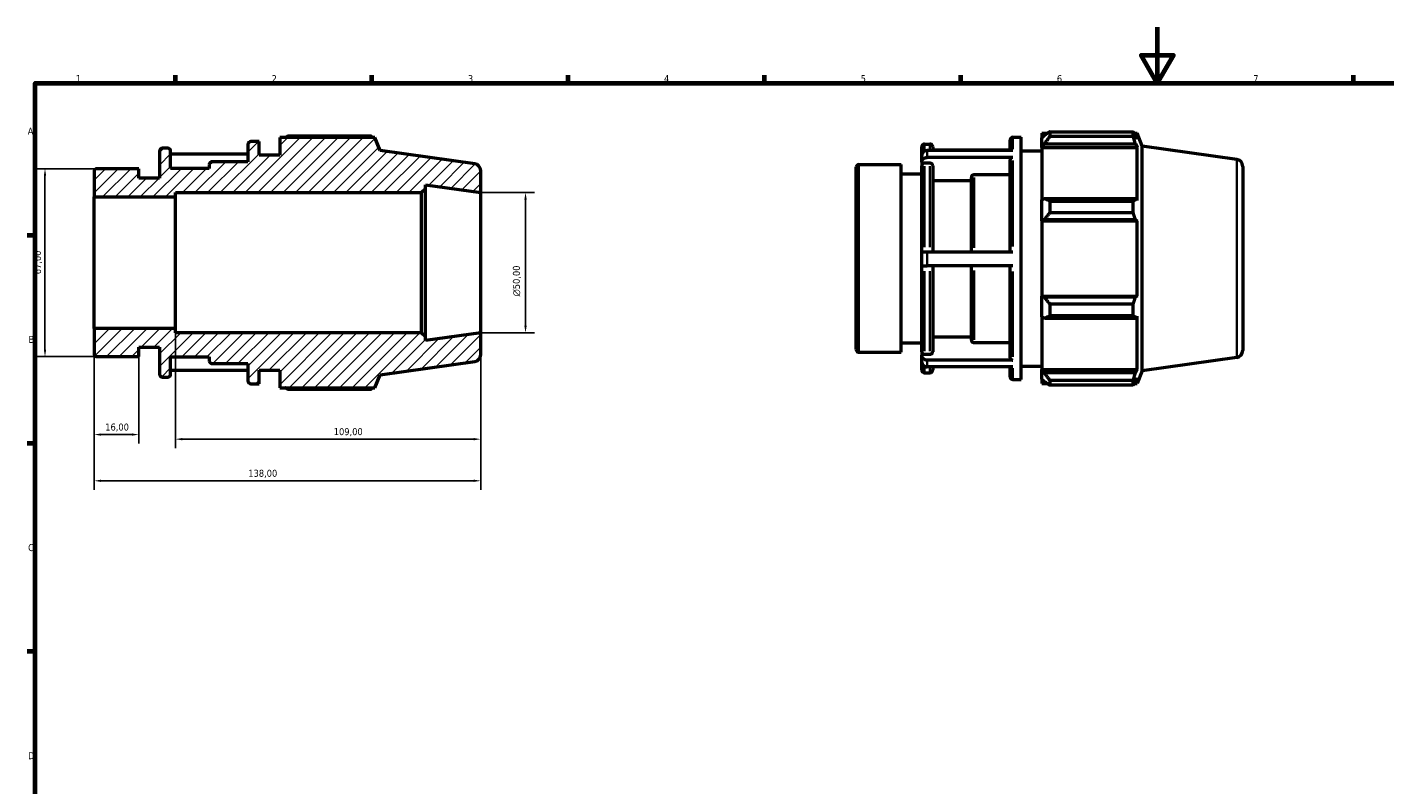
# Model space of a CAD drawing. Header units: millimetres. Extents: x 0 to 931, y 0 to 649.
# Tile 2 of 4: x 17 to 502, y 324 to 594. Entities that reach past the tile are written whole.
import ezdxf

# ---------------------------------------------------------------- set-up
doc = ezdxf.new("R2010")
doc.units = ezdxf.units.MM
for name, color, linetype, lineweight in [('Border (ISO)', 7, 'Continuous', 70), ('Dimension (ISO)', 7, 'Continuous', 25), ('Hatch (ISO)', 7, 'Continuous', 18), ('Visible (ISO)', 7, 'Continuous', 50), ('Visible Narrow (ISO)', 7, 'Continuous', 35)]:
    doc.layers.add(name, color=color, linetype=linetype, lineweight=lineweight)
doc.styles.add('Note Text (ISO)', font='tahoma.ttf')
doc.dimstyles.new('Default (ISO)', dxfattribs={"dimtxt": 2.5, "dimasz": 2.5, "dimexe": 3.175, "dimexo": 0, "dimgap": 0.762, "dimtad": 1, "dimrnd": 1e-08, "dimzin": 0, "dimtxsty": 'Note Text (ISO)', "dimcen": 0.09, "dimdle": 10, "dimclrd": 256, "dimclre": 256, "dimclrt": 232, "dimazin": 0, "dimtfac": 1.40208, "dimtmove": 0, "dimatfit": 3, "dimfxl": 1, "dimtolj": 1, "dimtzin": 0, "dimlwd": -1, "dimlwe": -1, "dimarcsym": 0})

# ---------------------------------------------------------------- blocks, each defined once
blk = doc.blocks.new('Borders Default Border')
at = {"layer": 'Border (ISO)'}
for p, q in [((70.08, 574), (70.08, 576.9)), ((140.17, 574), (140.17, 576.9)), ((210.25, 574), (210.25, 576.9)), ((280.33, 574), (280.33, 576.9)), ((350.42, 574), (350.42, 576.9)), ((490.58, 574), (490.58, 576.9)), ((20, 519.75), (17.1, 519.75)), ((20, 445.5), (17.1, 445.5)), ((20, 371.25), (17.1, 371.25))]:
    blk.add_line(p, q, dxfattribs=at)
at = {"layer": 'Border (ISO)', "flags": 128}
for points in [[(420.5, 594), (420.5, 574), (414.73, 584), (426.27, 584), (420.5, 574)], [(20, 20), (20, 574), (821, 574), (821, 20), (20, 20)]]:
    blk.add_lwpolyline(points, dxfattribs=at)
at = {"layer": 'Border (ISO)', "color": 232, "true_color": 0xca0064, "char_height": 2.5, "attachment_point": 7, "style": 'Note Text (ISO)'}
for s, insert in [('1', (34.48, 574.4)), ('2', (104.37, 574.4)), ('3', (174.43, 574.35)), ('4', (244.42, 574.4)), ('5', (314.64, 574.35)), ('6', (384.66, 574.35)), ('7', (454.77, 574.4)), ('A', (17.29, 555.62)), ('B', (17.59, 481.37)), ('C', (17.43, 407.08)), ('D', (17.43, 332.88))]:
    blk.add_mtext(s, dxfattribs=dict(at, insert=insert))
blk = doc.blocks.new('*D7')
at = {"layer": 'Defpoints', "color": 0, "transparency": 16777216}
for p in [(41, 486.55), (179, 485), (41, 432.19)]:
    blk.add_point(p, dxfattribs=at)
at = {"layer": 'Dimension (ISO)', "transparency": 16777216}
for p, q in [((41, 486.55), (41, 429.02)), ((179, 485), (179, 429.02)), ((176.5, 432.19), (43.5, 432.19))]:
    blk.add_line(p, q, dxfattribs=at)
for points in [[(43.5, 432.61), (43.5, 431.78), (41, 432.19)], [(176.5, 432.61), (176.5, 431.78), (179, 432.19)]]:
    blk.add_solid(points, dxfattribs=at)
at = {"layer": 'Dimension (ISO)', "color": 232, "true_color": 0xca0064, "transparency": 16777216, "insert": (96.05, 436.13), "char_height": 2.5, "attachment_point": 1, "style": 'Note Text (ISO)'}
blk.add_mtext('\\A1;138,00', dxfattribs=at)
blk = doc.blocks.new('*D8')
at = {"layer": 'Defpoints', "color": 0, "transparency": 16777216}
for p in [(179, 535), (179, 485), (195, 485)]:
    blk.add_point(p, dxfattribs=at)
at = {"layer": 'Dimension (ISO)', "transparency": 16777216}
for p, q in [((179, 535), (198.18, 535)), ((195, 532.5), (195, 487.5)), ((179, 485), (198.18, 485))]:
    blk.add_line(p, q, dxfattribs=at)
for points in [[(194.58, 532.5), (195.42, 532.5), (195, 535)], [(194.58, 487.5), (195.42, 487.5), (195, 485)]]:
    blk.add_solid(points, dxfattribs=at)
at = {"layer": 'Dimension (ISO)', "color": 232, "true_color": 0xca0064, "transparency": 16777216, "insert": (190.48, 497.94), "char_height": 2.5, "attachment_point": 1, "rotation": 90, "style": 'Note Text (ISO)'}
blk.add_mtext('\\A1;\\fAIGDT|b0|i0;\\H2.5000;\\ln\\fTahoma|b0|i0;\\H2.5000;50,00', dxfattribs=at)
blk = doc.blocks.new('*D9')
at = {"layer": 'Defpoints', "color": 0, "transparency": 16777216}
for p in [(42, 543.5), (23.47, 476.5), (42, 476.5)]:
    blk.add_point(p, dxfattribs=at)
at = {"layer": 'Dimension (ISO)', "transparency": 16777216}
for p, q in [((42, 543.5), (20.3, 543.5)), ((23.47, 541), (23.47, 479)), ((42, 476.5), (20.3, 476.5))]:
    blk.add_line(p, q, dxfattribs=at)
for points in [[(23.05, 541), (23.89, 541), (23.47, 543.5)], [(23.05, 479), (23.89, 479), (23.47, 476.5)]]:
    blk.add_solid(points, dxfattribs=at)
at = {"layer": 'Dimension (ISO)', "color": 232, "true_color": 0xca0064, "transparency": 16777216, "insert": (19.54, 505.87), "char_height": 2.5, "attachment_point": 1, "rotation": 90, "style": 'Note Text (ISO)'}
blk.add_mtext('\\A1;67,00', dxfattribs=at)
blk = doc.blocks.new('*D10')
at = {"layer": 'Defpoints', "color": 0, "transparency": 16777216}
for p in [(70, 486.55), (179, 485), (179, 447.05)]:
    blk.add_point(p, dxfattribs=at)
at = {"layer": 'Dimension (ISO)', "transparency": 16777216}
for p, q in [((70, 486.55), (70, 443.87)), ((179, 485), (179, 443.87)), ((72.5, 447.05), (176.5, 447.05))]:
    blk.add_line(p, q, dxfattribs=at)
for points in [[(72.5, 447.46), (72.5, 446.63), (70, 447.05)], [(176.5, 447.46), (176.5, 446.63), (179, 447.05)]]:
    blk.add_solid(points, dxfattribs=at)
at = {"layer": 'Dimension (ISO)', "color": 232, "true_color": 0xca0064, "transparency": 16777216, "insert": (126.55, 450.98), "char_height": 2.5, "attachment_point": 1, "style": 'Note Text (ISO)'}
blk.add_mtext('\\A1;109,00', dxfattribs=at)
blk = doc.blocks.new('*D11')
at = {"layer": 'Defpoints', "color": 0, "transparency": 16777216}
for p in [(41, 486.55), (57, 476.5), (41, 448.68)]:
    blk.add_point(p, dxfattribs=at)
at = {"layer": 'Dimension (ISO)', "transparency": 16777216}
for p, q in [((41, 486.55), (41, 445.51)), ((57, 476.5), (57, 445.51)), ((54.5, 448.68), (43.5, 448.68))]:
    blk.add_line(p, q, dxfattribs=at)
for points in [[(43.5, 449.1), (43.5, 448.27), (41, 448.68)], [(54.5, 449.1), (54.5, 448.27), (57, 448.68)]]:
    blk.add_solid(points, dxfattribs=at)
at = {"layer": 'Dimension (ISO)', "color": 232, "true_color": 0xca0064, "transparency": 16777216, "insert": (44.98, 452.62), "char_height": 2.5, "attachment_point": 1, "style": 'Note Text (ISO)'}
blk.add_mtext('\\A1;16,00', dxfattribs=at)

msp = doc.modelspace()

# ---------------------------------------------------------------- hatches: boundary and pattern name
at = {"layer": 'Hatch (ISO)'}
h = msp.add_hatch(dxfattribs=at)
h.set_pattern_fill('ANSI31', color=256, scale=25.4, style=0)
h.set_pattern_definition([(45, (0, 0), (-2.245064, 2.245064), [])])
edge = h.paths.add_edge_path()
edge.add_ellipse((176.5, 477.173), major_axis=(0.348, -2.476), ratio=1, start_angle=0, end_angle=82)
edge.add_line((179, 477.173), (179, 485))
edge.add_line((179, 485), (159.286, 482.229))
edge.add_line((159.286, 482.229), (159.286, 483.5))
edge.add_line((159.286, 483.5), (157.786, 485))
edge.add_line((157.786, 485), (70, 485))
edge.add_line((70, 485), (70, 486.55))
edge.add_line((70, 486.55), (41, 486.55))
edge.add_line((41, 486.55), (41, 477.5))
edge.add_ellipse((42, 477.5), major_axis=(-1, 0), ratio=1, start_angle=0, end_angle=90)
edge.add_line((42, 476.5), (57, 476.5))
edge.add_line((57, 476.5), (57, 479.85))
edge.add_line((57, 479.85), (64.377, 479.85))
edge.add_line((64.377, 479.85), (64.377, 470.2))
edge.add_ellipse((65.377, 470.2), major_axis=(-1, 0), ratio=1, start_angle=0, end_angle=90)
edge.add_line((65.377, 469.2), (67.32, 469.2))
edge.add_ellipse((67.32, 470.2), major_axis=(0, -1), ratio=1, start_angle=0, end_angle=90)
edge.add_line((68.32, 470.2), (68.32, 476.4))
edge.add_line((68.32, 476.4), (82.12, 476.4))
edge.add_line((82.12, 476.4), (82.12, 475))
edge.add_ellipse((83.12, 475), major_axis=(-1, 0), ratio=1, start_angle=0, end_angle=90)
edge.add_line((83.12, 474), (95.92, 474))
edge.add_line((95.92, 474), (95.92, 467.8))
edge.add_ellipse((96.92, 467.8), major_axis=(-1, 0), ratio=1, start_angle=0, end_angle=90)
edge.add_line((96.92, 466.8), (99.863, 466.8))
edge.add_line((99.863, 466.8), (99.863, 471.6))
edge.add_line((99.863, 471.6), (107.24, 471.6))
edge.add_line((107.24, 471.6), (107.24, 465.36))
edge.add_line((107.24, 465.36), (141.263, 465.36))
edge.add_line((141.263, 465.36), (143.12, 469.957))
edge.add_line((143.12, 469.957), (176.848, 474.698))
edge = h.paths.add_edge_path()
edge.add_ellipse((176.5, 542.827), major_axis=(2.5, 0), ratio=1, start_angle=0, end_angle=82)
edge.add_line((176.848, 545.302), (143.12, 550.043))
edge.add_line((143.12, 550.043), (141.263, 554.64))
edge.add_line((141.263, 554.64), (107.24, 554.64))
edge.add_line((107.24, 554.64), (107.24, 548.4))
edge.add_line((107.24, 548.4), (99.863, 548.4))
edge.add_line((99.863, 548.4), (99.863, 553.2))
edge.add_line((99.863, 553.2), (96.92, 553.2))
edge.add_ellipse((96.92, 552.2), major_axis=(0, 1), ratio=1, start_angle=0, end_angle=90)
edge.add_line((95.92, 552.2), (95.92, 546))
edge.add_line((95.92, 546), (83.12, 546))
edge.add_ellipse((83.12, 545), major_axis=(0, 1), ratio=1, start_angle=0, end_angle=90)
edge.add_line((82.12, 545), (82.12, 543.6))
edge.add_line((82.12, 543.6), (68.32, 543.6))
edge.add_line((68.32, 543.6), (68.32, 549.8))
edge.add_ellipse((67.32, 549.8), major_axis=(1, 0), ratio=1, start_angle=0, end_angle=90)
edge.add_line((67.32, 550.8), (65.377, 550.8))
edge.add_ellipse((65.377, 549.8), major_axis=(0, 1), ratio=1, start_angle=0, end_angle=90)
edge.add_line((64.377, 549.8), (64.377, 540.15))
edge.add_line((64.377, 540.15), (57, 540.15))
edge.add_line((57, 540.15), (57, 543.5))
edge.add_line((57, 543.5), (42, 543.5))
edge.add_ellipse((42, 542.5), major_axis=(0, 1), ratio=1, start_angle=0, end_angle=90)
edge.add_line((41, 542.5), (41, 533.45))
edge.add_line((41, 533.45), (70, 533.45))
edge.add_line((70, 533.45), (70, 535))
edge.add_line((70, 535), (157.786, 535))
edge.add_line((157.786, 535), (159.286, 536.5))
edge.add_line((159.286, 536.5), (159.286, 537.771))
edge.add_line((159.286, 537.771), (179, 535))
edge.add_line((179, 535), (179, 542.827))

# ---------------------------------------------------------------- linework, layer by layer
at = {"layer": 'Visible (ISO)'}
for p, q in [((99.863, 553.2), (96.92, 553.2)), ((99.863, 548.4), (99.863, 553.2)), ((141.263, 554.64), (107.24, 554.64)), ((107.24, 554.64), (107.24, 548.4)), ((139.905, 555.165), (110.12, 555.165)), ((143.12, 550.043), (141.263, 554.64)), ((367.951, 549.972), (367.951, 553.72)), ((368.951, 554.72), (371.894, 554.72)), ((371.894, 468.32), (371.894, 554.72)), ((379.271, 556.16), (379.271, 554.551)), ((379.271, 556.16), (381.315, 556.16)), ((380.231, 555.467), (379.271, 554.551)), ((379.271, 551.542), (379.271, 554.551)), ((382.151, 556.684), (382.151, 554.949)), ((382.151, 556.684), (411.936, 556.684)), ((411.936, 554.949), (382.151, 554.949)), ((411.936, 554.949), (411.936, 556.684)), ((412.274, 556.16), (413.294, 556.16)), ((413.294, 554.094), (412.712, 555.467)), ((415.151, 551.562), (413.294, 556.16)), ((413.294, 554.094), (413.294, 556.16)), ((64.377, 549.8), (64.377, 540.15)), ((67.32, 550.8), (65.377, 550.8)), ((68.32, 543.6), (68.32, 549.8)), ((95.92, 548.656), (68.32, 548.656)), ((95.92, 552.2), (95.92, 546)), ((107.24, 548.4), (99.863, 548.4)), ((176.848, 545.302), (143.12, 550.043)), ((336.408, 548.237), (336.408, 551.32)), ((336.408, 545.814), (336.408, 548.237)), ((337.408, 552.32), (339.351, 552.32)), ((368.951, 549.972), (338.408, 549.972)), ((340.351, 551.32), (340.351, 549.972)), ((367.951, 550.176), (340.351, 550.176)), ((371.894, 549.92), (379.271, 549.92)), ((379.271, 551.542), (380.231, 552.393)), ((379.271, 551.116), (379.271, 551.542)), ((379.271, 551.116), (379.271, 532.354)), ((379.271, 551.116), (413.294, 551.116)), ((380.231, 552.393), (412.712, 552.393)), ((412.712, 552.393), (413.294, 551.116)), ((413.294, 532.132), (413.294, 551.116)), ((415.151, 471.477), (415.151, 551.562)), ((448.879, 546.822), (415.151, 551.562)), ((57, 543.5), (42, 543.5)), ((57, 540.15), (57, 543.5)), ((82.12, 543.6), (68.32, 543.6)), ((82.12, 545), (82.12, 543.6)), ((95.92, 546), (83.12, 546)), ((179, 535), (179, 542.827)), ((313.031, 479.02), (313.031, 544.02)), ((314.031, 545.02), (329.031, 545.02)), ((329.031, 478.02), (329.031, 545.02)), ((336.408, 545.814), (336.408, 544.599)), ((336.408, 513.694), (336.408, 544.599)), ((339.351, 545.467), (337.408, 545.467)), ((368.951, 547.55), (338.408, 547.55)), ((340.351, 544.599), (340.351, 513.694)), ((367.951, 513.694), (367.951, 546.682)), ((451.031, 544.347), (451.031, 478.693)), ((41, 542.5), (41, 533.45)), ((64.377, 540.15), (57, 540.15)), ((329.031, 541.67), (336.408, 541.67)), ((354.151, 539.216), (340.351, 539.216)), ((354.151, 513.694), (354.151, 540.432)), ((367.951, 541.301), (355.151, 541.301)), ((41, 533.45), (70, 533.45)), ((41, 486.55), (41, 533.45)), ((70, 533.45), (70, 535)), ((70, 535), (157.786, 535)), ((70, 486.55), (70, 533.45)), ((157.786, 535), (159.286, 536.5)), ((157.786, 535), (157.786, 485)), ((159.286, 536.5), (159.286, 537.771)), ((159.286, 537.771), (179, 535)), ((159.286, 483.5), (159.286, 536.5)), ((179, 485), (179, 535)), ((380.231, 532.797), (379.271, 532.354)), ((379.271, 525.088), (379.271, 532.354)), ((412.712, 532.797), (380.231, 532.797)), ((382.151, 531.963), (382.151, 527.773)), ((382.151, 531.963), (411.936, 531.963)), ((411.936, 527.773), (411.936, 531.963)), ((413.294, 532.132), (412.712, 532.797)), ((379.271, 525.088), (380.231, 525.376)), ((379.271, 524.943), (379.271, 525.088)), ((379.271, 524.943), (379.271, 498.096)), ((379.271, 524.943), (413.294, 524.943)), ((380.231, 525.376), (412.712, 525.376)), ((411.936, 527.773), (382.151, 527.773)), ((412.712, 525.376), (413.294, 524.943)), ((413.294, 498.096), (413.294, 524.943)), ((336.408, 508.894), (336.408, 513.694)), ((336.408, 478.19), (336.408, 508.894)), ((368.951, 513.694), (338.408, 513.694)), ((368.951, 508.894), (338.408, 508.894)), ((340.351, 508.894), (340.351, 478.19)), ((354.151, 482.354), (354.151, 508.894)), ((367.951, 476.109), (367.951, 508.894)), ((379.271, 497.952), (379.271, 498.096)), ((379.271, 498.096), (413.294, 498.096)), ((379.271, 490.686), (379.271, 497.952)), ((380.231, 497.663), (379.271, 497.952)), ((412.712, 497.663), (380.231, 497.663)), ((382.151, 495.267), (382.151, 491.076)), ((382.151, 495.267), (411.936, 495.267)), ((411.936, 491.076), (411.936, 495.267)), ((413.294, 498.096), (412.712, 497.663)), ((379.271, 490.686), (380.231, 490.242)), ((379.271, 490.686), (379.271, 471.924)), ((380.231, 490.242), (412.712, 490.242)), ((411.936, 491.076), (382.151, 491.076)), ((412.712, 490.242), (413.294, 490.907)), ((413.294, 471.924), (413.294, 490.907)), ((70, 486.55), (41, 486.55)), ((41, 486.55), (41, 477.5)), ((70, 485), (70, 486.55)), ((157.786, 485), (70, 485)), ((159.286, 483.5), (157.786, 485)), ((179, 485), (159.286, 482.229)), ((179, 477.173), (179, 485)), ((57, 476.5), (57, 479.85)), ((57, 479.85), (64.377, 479.85)), ((64.377, 479.85), (64.377, 470.2)), ((159.286, 482.229), (159.286, 483.5)), ((329.031, 481.37), (336.408, 481.37)), ((340.351, 483.569), (354.151, 483.569)), ((355.151, 481.487), (367.951, 481.487)), ((42, 476.5), (57, 476.5)), ((68.32, 470.2), (68.32, 476.4)), ((68.32, 476.4), (82.12, 476.4)), ((82.12, 476.4), (82.12, 475)), ((314.031, 478.02), (329.031, 478.02)), ((336.408, 478.19), (336.408, 476.976)), ((336.408, 474.599), (336.408, 476.976)), ((337.408, 477.323), (339.351, 477.323)), ((368.951, 475.242), (338.408, 475.242)), ((448.879, 476.217), (415.151, 471.477)), ((95.92, 471.548), (68.32, 471.548)), ((83.12, 474), (95.92, 474)), ((95.92, 474), (95.92, 467.8)), ((99.863, 466.8), (99.863, 471.6)), ((99.863, 471.6), (107.24, 471.6)), ((107.24, 471.6), (107.24, 465.36)), ((143.12, 469.957), (176.848, 474.698)), ((336.408, 471.72), (336.408, 474.599)), ((337.408, 470.72), (339.351, 470.72)), ((368.951, 472.864), (338.408, 472.864)), ((340.351, 472.864), (340.351, 471.72)), ((367.951, 469.32), (367.951, 472.864)), ((371.894, 473.12), (379.271, 473.12)), ((379.271, 471.498), (379.271, 471.924)), ((379.271, 471.924), (413.294, 471.924)), ((379.271, 468.488), (379.271, 471.498)), ((380.231, 470.646), (379.271, 471.498)), ((412.712, 470.646), (380.231, 470.646)), ((413.294, 471.924), (412.712, 470.646)), ((415.151, 471.477), (413.294, 466.88)), ((65.377, 469.2), (67.32, 469.2)), ((96.92, 466.8), (99.863, 466.8)), ((107.24, 465.36), (141.263, 465.36)), ((141.263, 465.36), (143.12, 469.957)), ((368.951, 468.32), (371.894, 468.32)), ((379.271, 468.488), (380.231, 467.573)), ((379.271, 468.488), (379.271, 466.88)), ((379.271, 466.88), (381.315, 466.88)), ((382.151, 468.091), (382.151, 466.355)), ((382.151, 468.091), (411.936, 468.091)), ((411.936, 466.355), (382.151, 466.355)), ((411.936, 466.355), (411.936, 468.091)), ((412.274, 466.88), (413.294, 466.88)), ((412.712, 467.573), (413.294, 468.946)), ((413.294, 466.88), (413.294, 468.946)), ((110.12, 464.835), (139.905, 464.835))]:
    msp.add_line(p, q, dxfattribs=at)
for centre, radius, start, end in [((96.92, 552.2), 1, 90, 180), ((368.951, 553.72), 1, 90, 180), ((65.377, 549.8), 1, 90, 180), ((67.32, 549.8), 1, 0, 90), ((337.408, 551.32), 1, 90, 180), ((339.351, 551.32), 1, 0, 90), ((42, 542.5), 1, 90, 180), ((83.12, 545), 1, 90, 180), ((176.5, 542.827), 2.5, 0, 82), ((314.031, 544.02), 1, 90, 180), ((448.531, 544.347), 2.5, 0, 82), ((42, 477.5), 1, 180, 270), ((83.12, 475), 1, 180, 270), ((176.5, 477.173), 2.5, 278, 0), ((314.031, 479.02), 1, 180, 270), ((448.531, 478.693), 2.5, 278, 0), ((65.377, 470.2), 1, 180, 270), ((67.32, 470.2), 1, 270, 0), ((337.408, 471.72), 1, 180, 270), ((339.351, 471.72), 1, 270, 0), ((96.92, 467.8), 1, 180, 270), ((368.951, 469.32), 1, 180, 270)]:
    msp.add_arc(centre, radius, start, end, dxfattribs=at)
for points, weights in [([(109.283, 554.64), (109.695, 554.9), (110.12, 555.165)], [1.00970943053, 1.01140030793, 1.01294392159]), ([(140.243, 554.64), (140.077, 554.9), (139.905, 555.165)], [1.00153869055, 1.00084319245, 1]), ([(382.151, 556.684), (381.153, 556.063), (380.231, 555.467)], [1.01294392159, 1.00932798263, 1.00490395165]), ([(380.231, 552.393), (381.153, 553.645), (382.151, 554.949)], [1.00490395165, 1.00932798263, 1.01294392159]), ([(411.936, 556.684), (412.34, 556.063), (412.712, 555.467)], [1, 1.00198149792, 1.00314735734]), ([(412.712, 552.393), (412.34, 553.645), (411.936, 554.949)], [1.00314735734, 1.00198149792, 1]), ([(382.151, 531.963), (381.153, 532.389), (380.231, 532.797)], [1.01294392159, 1.00932798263, 1.00490395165]), ([(411.936, 531.963), (412.34, 532.389), (412.712, 532.797)], [1, 1.00198149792, 1.00314735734]), ([(380.231, 525.376), (381.153, 526.55), (382.151, 527.773)], [1.00490395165, 1.00932798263, 1.01294392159]), ([(412.712, 525.376), (412.34, 526.55), (411.936, 527.773)], [1.00314735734, 1.00198149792, 1]), ([(382.151, 495.267), (381.153, 496.489), (380.231, 497.663)], [1.01294392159, 1.00932798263, 1.00490395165]), ([(411.936, 495.267), (412.34, 496.489), (412.712, 497.663)], [1, 1.00198149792, 1.00314735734]), ([(380.231, 490.242), (381.153, 490.651), (382.151, 491.076)], [1.00490395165, 1.00932798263, 1.01294392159]), ([(412.712, 490.242), (412.34, 490.651), (411.936, 491.076)], [1.00314735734, 1.00198149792, 1]), ([(382.151, 468.091), (381.153, 469.395), (380.231, 470.646)], [1.01294392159, 1.00932798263, 1.00490395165]), ([(411.936, 468.091), (412.34, 469.395), (412.712, 470.646)], [1, 1.00198149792, 1.00314735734]), ([(110.12, 464.835), (109.695, 465.1), (109.283, 465.36)], [1.01294392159, 1.01140030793, 1.00970943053]), ([(139.905, 464.835), (140.077, 465.1), (140.243, 465.36)], [1, 1.00084319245, 1.00153869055]), ([(380.231, 467.573), (381.153, 466.976), (382.151, 466.355)], [1.00490395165, 1.00932798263, 1.01294392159]), ([(412.712, 467.573), (412.34, 466.976), (411.936, 466.355)], [1.00314735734, 1.00198149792, 1])]:
    msp.add_rational_spline(points, weights, degree=2, dxfattribs=at)
for points, knots in [([(338.408, 549.972), (338.162, 549.972), (337.871, 549.922), (337.415, 549.758), (337.169, 549.615), (336.82, 549.313), (336.655, 549.099), (336.466, 548.703), (336.408, 548.451), (336.408, 548.237)], [1.18559808, 1.18559808, 1.18559808, 1.18559808, 1.25961534, 1.25961534, 1.33368061, 1.33368061, 1.40780697, 1.40780697, 1.48198905, 1.48198905, 1.48198905, 1.48198905]), ([(336.408, 545.814), (336.408, 546.029), (336.466, 546.281), (336.655, 546.677), (336.82, 546.891), (337.169, 547.193), (337.415, 547.336), (337.871, 547.5), (338.162, 547.55), (338.408, 547.55)], [0.88949716, 0.88949716, 0.88949716, 0.88949716, 0.96374094, 0.96374094, 1.03790332, 1.03790332, 1.11197648, 1.11197648, 1.18597954, 1.18597954, 1.18597954, 1.18597954]), ([(337.408, 545.467), (337.285, 545.467), (337.14, 545.442), (336.912, 545.36), (336.789, 545.289), (336.614, 545.138), (336.532, 545.031), (336.437, 544.833), (336.408, 544.707), (336.408, 544.599)], [0, 0, 0, 0, 0.03699915, 0.03699915, 0.07403757, 0.07403757, 0.11112482, 0.11112482, 0.14825463, 0.14825463, 0.14825463, 0.14825463]), ([(340.351, 544.599), (340.351, 544.707), (340.322, 544.833), (340.228, 545.031), (340.145, 545.138), (339.971, 545.289), (339.848, 545.36), (339.62, 545.442), (339.475, 545.467), (339.351, 545.467)], [-0.14825463, -0.14825463, -0.14825463, -0.14825463, -0.11112482, -0.11112482, -0.07403757, -0.07403757, -0.03699915, -0.03699915, 0, 0, 0, 0]), ([(368.951, 547.55), (368.828, 547.55), (368.683, 547.525), (368.455, 547.443), (368.332, 547.372), (368.157, 547.22), (368.075, 547.113), (367.98, 546.915), (367.951, 546.789), (367.951, 546.682)], [0, 0, 0, 0, 0.03700186, 0.03700186, 0.07403875, 0.07403875, 0.11111911, 0.11111911, 0.14823724, 0.14823724, 0.14823724, 0.14823724]), ([(355.151, 541.301), (355.028, 541.301), (354.883, 541.276), (354.655, 541.194), (354.532, 541.122), (354.357, 540.971), (354.275, 540.864), (354.18, 540.666), (354.151, 540.539), (354.151, 540.432)], [0, 0, 0, 0, 0.03699197, 0.03699197, 0.07403443, 0.07403443, 0.11113989, 0.11113989, 0.14830066, 0.14830066, 0.14830066, 0.14830066]), ([(338.408, 513.694), (338.162, 513.694), (337.871, 513.694), (337.415, 513.694), (337.169, 513.694), (336.82, 513.694), (336.655, 513.694), (336.466, 513.694), (336.408, 513.694), (336.408, 513.694)], [1.18559808, 1.18559808, 1.18559808, 1.18559808, 1.25961534, 1.25961534, 1.33368061, 1.33368061, 1.40780697, 1.40780697, 1.48198905, 1.48198905, 1.48198905, 1.48198905]), ([(336.408, 508.894), (336.408, 508.894), (336.466, 508.894), (336.655, 508.894), (336.82, 508.894), (337.169, 508.894), (337.415, 508.894), (337.871, 508.894), (338.162, 508.894), (338.408, 508.894)], [0.88949716, 0.88949716, 0.88949716, 0.88949716, 0.96374094, 0.96374094, 1.03790332, 1.03790332, 1.11197648, 1.11197648, 1.18597954, 1.18597954, 1.18597954, 1.18597954]), ([(354.151, 482.354), (354.151, 482.247), (354.18, 482.121), (354.275, 481.923), (354.357, 481.816), (354.532, 481.665), (354.655, 481.594), (354.883, 481.512), (355.028, 481.487), (355.151, 481.487)], [-0.14823615, -0.14823615, -0.14823615, -0.14823615, -0.11111853, -0.11111853, -0.07403875, -0.07403875, -0.03700209, -0.03700209, 0, 0, 0, 0]), ([(336.408, 478.19), (336.408, 478.083), (336.437, 477.957), (336.532, 477.759), (336.614, 477.653), (336.789, 477.501), (336.912, 477.43), (337.14, 477.348), (337.285, 477.323), (337.408, 477.323)], [-0.14820467, -0.14820467, -0.14820467, -0.14820467, -0.11110822, -0.11110822, -0.0740409, -0.0740409, -0.037007, -0.037007, 0, 0, 0, 0]), ([(338.408, 475.242), (338.162, 475.242), (337.871, 475.292), (337.415, 475.456), (337.169, 475.598), (336.82, 475.901), (336.655, 476.114), (336.466, 476.51), (336.408, 476.762), (336.408, 476.976)], [1.18559808, 1.18559808, 1.18559808, 1.18559808, 1.25961534, 1.25961534, 1.33368061, 1.33368061, 1.40780697, 1.40780697, 1.48198905, 1.48198905, 1.48198905, 1.48198905]), ([(339.351, 477.323), (339.475, 477.323), (339.62, 477.348), (339.848, 477.43), (339.971, 477.501), (340.145, 477.653), (340.228, 477.759), (340.322, 477.957), (340.351, 478.083), (340.351, 478.19)], [0, 0, 0, 0, 0.037007, 0.037007, 0.0740409, 0.0740409, 0.11110822, 0.11110822, 0.14820467, 0.14820467, 0.14820467, 0.14820467]), ([(367.951, 476.109), (367.951, 476.002), (367.98, 475.876), (368.075, 475.678), (368.157, 475.571), (368.332, 475.42), (368.455, 475.349), (368.683, 475.267), (368.828, 475.242), (368.951, 475.242)], [-0.14819278, -0.14819278, -0.14819278, -0.14819278, -0.11110431, -0.11110431, -0.0740417, -0.0740417, -0.03700886, -0.03700886, 0, 0, 0, 0]), ([(336.408, 474.599), (336.408, 474.385), (336.466, 474.132), (336.655, 473.737), (336.82, 473.523), (337.169, 473.22), (337.415, 473.077), (337.871, 472.914), (338.162, 472.864), (338.408, 472.864)], [0.88949716, 0.88949716, 0.88949716, 0.88949716, 0.96374094, 0.96374094, 1.03790332, 1.03790332, 1.11197648, 1.11197648, 1.18597954, 1.18597954, 1.18597954, 1.18597954])]:
    msp.add_open_spline(points, degree=3, knots=knots, dxfattribs=at)
at = {"layer": 'Visible Narrow (ISO)'}
for p, q in [((368.951, 554.708), (368.951, 550.427)), ((337.408, 552.313), (337.408, 549.988)), ((338.408, 549.862), (338.408, 547.682)), ((339.351, 550.199), (339.351, 552.314)), ((314.031, 544.607), (314.031, 478.432)), ((337.408, 544.379), (337.408, 515.584)), ((339.351, 515.584), (339.351, 544.379)), ((368.951, 546.395), (368.951, 515.71)), ((448.879, 476.652), (448.879, 546.388)), ((355.151, 540.346), (355.151, 515.333)), ((338.408, 513.454), (338.408, 509.133)), ((337.408, 507.005), (337.408, 478.394)), ((339.351, 478.394), (339.351, 507.005)), ((355.151, 507.257), (355.151, 482.425)), ((368.951, 506.879), (368.951, 476.379)), ((338.408, 475.112), (338.408, 472.971)), ((337.408, 472.866), (337.408, 470.726)), ((339.351, 470.725), (339.351, 472.656)), ((368.951, 472.428), (368.951, 468.331))]:
    msp.add_line(p, q, dxfattribs=at)

# ---------------------------------------------------------------- block references
msp.add_blockref('Borders Default Border', (0, 0))

# ---------------------------------------------------------------- dimensions: what is measured, and where the dimension line sits
at = {"layer": 'Dimension (ISO)'}
for base, p1, p2, angle, picture, middle in [((23.472, 476.5), (42, 543.5), (42, 476.5), 90, '*D9', (23.472, 510)), ((41, 432.194), (179, 485), (41, 486.55), 180, '*D7', (101, 432.194)), ((41, 448.685), (57, 476.5), (41, 486.55), 180, '*D11', (49, 448.685)), ((179, 447.046), (70, 486.55), (179, 485), 180, '*D10', (131.5, 447.046))]:
    dim = msp.add_linear_dim(base=base, p1=p1, p2=p2, angle=angle, dimstyle='Default (ISO)', override={"dimdec": 2, "dimtp": 0, "dimtm": 0, "dimtdec": 2, "dimtofl": 0, "dimatfit": 1}, dxfattribs=at)
    dim.commit()
    dim.dimension.update_dxf_attribs({"geometry": picture, "text_midpoint": middle, "dimtype": 160})
dim = msp.add_linear_dim(base=(195, 485), p1=(179, 535), p2=(179, 485), angle=90, text='\\fAIGDT|b0|i0;\\H2.5000;\\ln\\fTahoma|b0|i0;\\H2.5000;<>', dimstyle='Default (ISO)', override={"dimdec": 2, "dimtp": 0, "dimtm": 0, "dimtdec": 2, "dimtofl": 0, "dimatfit": 1}, dxfattribs=at)
dim.commit()
dim.dimension.update_dxf_attribs({"geometry": '*D8', "text_midpoint": (195, 503.5), "dimtype": 160})

doc.saveas('drawing.dxf')
